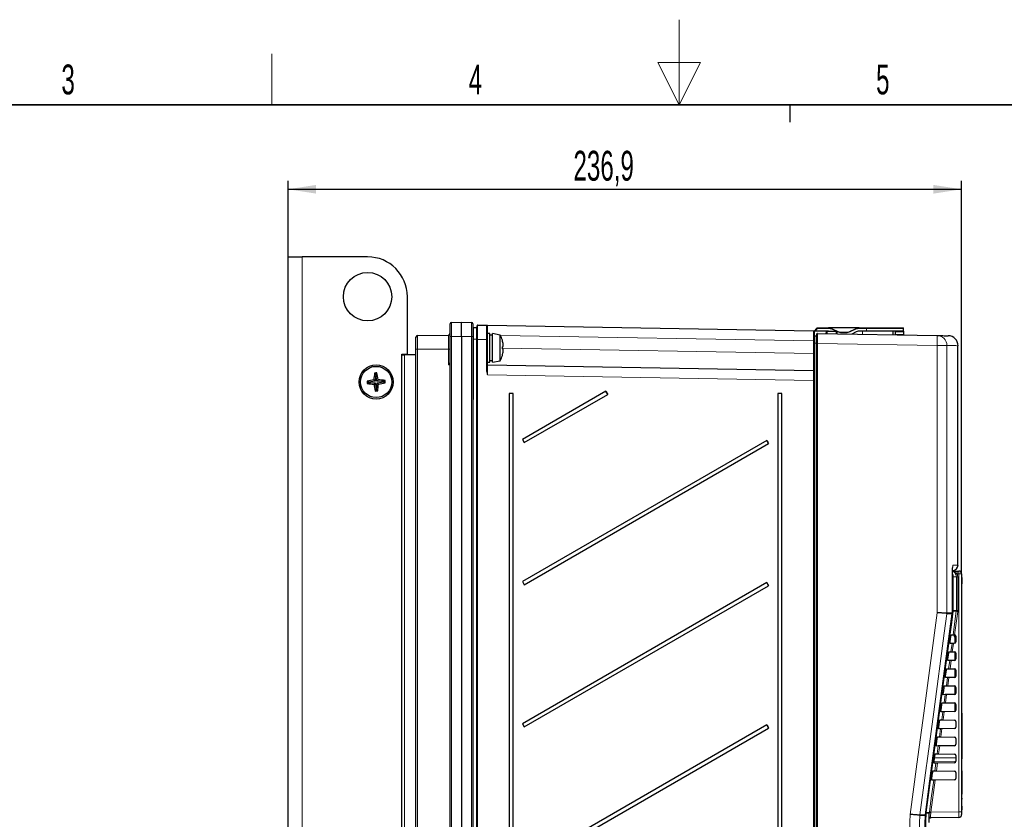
# Model space of a CAD drawing. Header units: millimetres. Extents: x 5 to 418, y 2 to 292.
# Tile 47 of 56: x 140 to 255, y 199 to 292. Entities that reach past the tile are written whole.
import ezdxf

# ---------------------------------------------------------------- set-up
doc = ezdxf.new("R2010")
doc.units = ezdxf.units.MM
doc.layers.add('SLD-0', color=7, linetype='Continuous')
doc.styles.add('SLDTEXTSTYLE0', font='TXT', dxfattribs={"width": 0.605})
doc.dimstyles.new('SLDDIMSTYLE0', dxfattribs={"dimtxt": 3.5, "dimasz": 3.302, "dimexe": 0, "dimexo": 0.0625, "dimgap": 0.875, "dimtad": 1, "dimlfac": 3, "dimrnd": 1e-09, "dimzin": 12, "dimdsep": 46, "dimtxsty": 'SLDTEXTSTYLE0', "dimsah": 1, "dimcen": 0.09, "dimadec": 0, "dimazin": 3, "dimtfac": 1, "dimtofl": 0, "dimtmove": 0, "dimatfit": 3, "dimfxl": 1, "dimfrac": 2, "dimtolj": 1, "dimtzin": 12, "dimarcsym": 0})

# ---------------------------------------------------------------- blocks, each defined once
blk = doc.blocks.new('_D')
at = {"layer": 'SLD-0', "color": 7}
for p, q in [((171.13, 264.7), (171.13, 273.62)), ((250.09, 227.53), (250.09, 273.62)), ((171.13, 272.62), (250.09, 272.62))]:
    blk.add_line(p, q, dxfattribs=at)
for points in [[(171.13, 272.62), (174.43, 272.11), (174.43, 273.13)], [(250.09, 272.62), (246.79, 273.13), (246.79, 272.11)]]:
    blk.add_solid(points, dxfattribs=at)
at = {"layer": 'SLD-0', "color": 7, "insert": (204.59, 277.13), "char_height": 3.5, "attachment_point": 1, "style": 'SLDTEXTSTYLE0'}
blk.add_mtext('236,9', dxfattribs=at)

msp = doc.modelspace()

# ---------------------------------------------------------------- linework, layer by layer
at = {"color": 7, "linetype": 'Continuous', "lineweight": 25}
for p, q in [((171.1264, 264.6963), (171.1264, 89.6963)), ((171.1264, 264.6963), (172.7931, 264.6963)), ((180.4597, 264.6963), (172.7931, 264.6963)), ((185.1264, 253.2797), (185.1264, 260.0297)), ((190.1264, 255.363), (190.1264, 256.8426)), ((190.2902, 257.0093), (191.4597, 257.0297)), ((191.4597, 255.363), (191.4597, 257.0297)), ((191.4597, 257.0297), (192.6293, 257.0093)), ((192.7931, 256.8426), (192.7931, 255.363)), ((193.2264, 256.363), (192.8597, 256.363)), ((193.2931, 255.0288), (193.2931, 256.6285)), ((193.3609, 256.6952), (194.3942, 256.6771)), ((194.4597, 256.6105), (194.4597, 255.0107)), ((194.5252, 256.6748), (232.7276, 256.008)), ((232.7931, 255.996), (233.1402, 256.3431)), ((233.1874, 256.3627), (234.4971, 256.3627)), ((238.0891, 256.3627), (234.4971, 256.3627)), ((234.9197, 256.269), (235.5901, 255.9564)), ((236.996, 255.9564), (237.6665, 256.269)), ((238.0891, 256.3627), (238.9597, 256.3627)), ((238.9597, 256.3627), (243.2264, 256.3627)), ((243.2931, 255.996), (243.2931, 256.296)), ((186.1264, 253.863), (186.1264, 255.2961)), ((186.2902, 255.4627), (189.9627, 255.5268)), ((190.1264, 98.7165), (190.1264, 255.363)), ((191.4597, 255.363), (191.4597, 98.6961)), ((192.7931, 255.363), (192.7931, 98.7165)), ((194.7931, 255.6963), (194.4597, 255.6963)), ((194.7931, 254.0297), (194.7931, 255.6963)), ((195.1097, 255.5297), (194.7931, 255.5297)), ((196.0164, 255.5365), (195.1097, 255.6963)), ((195.1097, 254.0297), (195.1097, 255.6963)), ((196.0164, 254.0297), (196.0164, 255.5365)), ((232.8874, 255.996), (232.7931, 255.996)), ((232.7931, 255.9413), (232.7931, 255.996)), ((232.7931, 255.9413), (232.7931, 255.3345)), ((232.7931, 254.5632), (232.7931, 255.3345)), ((233.0586, 255.3976), (232.8609, 255.4011)), ((234.4158, 255.996), (232.8874, 255.996)), ((233.1264, 254.5561), (233.1264, 255.6559)), ((233.1943, 255.7226), (247.2309, 255.4727)), ((234.1965, 255.9285), (234.1945, 255.7048)), ((234.2643, 255.9952), (234.3128, 255.9952)), ((234.3128, 255.9952), (235.3942, 255.9763)), ((235.4597, 255.9096), (235.4597, 255.6823)), ((236.0127, 255.8627), (236.5734, 255.8627)), ((237.7477, 255.9023), (237.209, 255.6511)), ((238.9597, 255.996), (238.1704, 255.996)), ((243.2931, 255.996), (238.9597, 255.996)), ((242.0597, 255.5647), (242.0597, 255.996)), ((242.2931, 255.996), (242.2947, 255.9023)), ((242.2947, 255.9023), (242.3002, 255.5897)), ((242.3002, 255.5897), (242.3007, 255.5605)), ((243.2931, 255.996), (243.2931, 255.9023)), ((243.2931, 255.9023), (243.2931, 255.5897)), ((243.2931, 255.5897), (243.2931, 255.5428)), ((193.2931, 99.5157), (193.2931, 255.0288)), ((194.4597, 255.0107), (194.4597, 251.4151)), ((194.7931, 252.363), (194.7931, 254.0297)), ((195.1097, 252.363), (195.1097, 254.0297)), ((196.0164, 252.5229), (196.0164, 254.0297)), ((196.2549, 254.9138), (196.2569, 254.9143)), ((196.2681, 254.1507), (196.3566, 254.1744)), ((232.7931, 250.9805), (232.7931, 254.5632)), ((233.1264, 123.1419), (233.1264, 254.5561)), ((249.6689, 228.5741), (249.6689, 254.2832)), ((184.4597, 253.2797), (185.1264, 253.2797)), ((184.4597, 253.1963), (184.4597, 253.2797)), ((184.4597, 118.863), (184.4597, 253.1963)), ((184.4597, 253.1963), (184.7931, 253.1963)), ((186.1264, 253.1963), (184.7931, 253.1963)), ((186.1264, 119.1963), (186.1264, 253.863)), ((196.2569, 253.145), (196.2549, 253.1456)), ((196.3566, 253.885), (196.2681, 253.9087)), ((194.4597, 252.363), (194.7931, 252.363)), ((194.5252, 252.0285), (232.7276, 251.3617)), ((194.7931, 252.5297), (195.1097, 252.5297)), ((195.1097, 252.363), (196.0164, 252.5229)), ((181.4123, 250.9355), (181.276, 251.0764)), ((181.4123, 250.9355), (181.3522, 250.1286)), ((181.4317, 250.9363), (181.4123, 250.9355)), ((181.4317, 250.9363), (181.5559, 251.088)), ((181.5587, 250.1372), (181.4317, 250.9363)), ((232.7931, 250.9805), (232.7931, 250.1952)), ((180.5531, 250.0016), (180.4014, 250.1258)), ((180.5539, 249.9823), (180.413, 249.8459)), ((181.3522, 250.1286), (180.5531, 250.0016)), ((180.5531, 250.0016), (180.5539, 249.9823)), ((180.5539, 249.9823), (181.3608, 249.9221)), ((181.3522, 250.1286), (181.19, 250.2779)), ((181.3608, 249.9221), (181.2115, 249.7599)), ((181.3608, 249.9221), (181.4878, 249.123)), ((181.5072, 249.1239), (181.5673, 249.9307)), ((181.5587, 250.1372), (181.708, 250.2994)), ((182.3656, 250.0771), (181.5587, 250.1372)), ((181.5673, 249.9307), (182.3664, 250.0577)), ((181.5673, 249.9307), (181.7295, 249.7815)), ((182.3656, 250.0771), (182.5065, 250.2134)), ((182.3664, 250.0577), (182.3656, 250.0771)), ((182.3664, 250.0577), (182.5181, 249.9335)), ((232.7931, 250.1952), (232.7931, 123.4339)), ((181.4878, 249.123), (181.3636, 248.9713)), ((181.4878, 249.123), (181.5072, 249.1239)), ((181.5072, 249.1239), (181.6435, 248.9829)), ((197.0682, 248.663), (197.0682, 103.0297)), ((197.509, 248.663), (197.0682, 248.663)), ((197.509, 103.0297), (197.509, 248.663)), ((208.3907, 248.9509), (198.6089, 243.3034)), ((198.8255, 242.9281), (208.6073, 248.5756)), ((208.6073, 248.5756), (208.3907, 248.9509)), ((228.5682, 248.663), (228.5682, 123.7963)), ((229.009, 248.663), (228.5682, 248.663)), ((229.009, 123.7963), (229.009, 248.663)), ((198.6089, 243.3034), (198.8255, 242.9281)), ((227.2517, 243.1749), (198.6089, 226.6379)), ((198.8255, 226.2626), (227.4683, 242.7996)), ((227.4683, 242.7996), (227.2517, 243.1749)), ((249.6636, 228.5741), (249.6659, 228.5741)), ((249.5663, 227.863), (249.7597, 227.863)), ((250.0931, 227.5297), (250.0931, 199.6402)), ((198.6089, 226.6379), (198.8255, 226.2626)), ((227.2517, 226.5082), (198.6089, 209.9712)), ((227.4683, 226.1329), (227.2517, 226.5082)), ((249.0069, 227.2295), (249.0083, 227.2295)), ((249.0083, 222.9529), (249.0083, 227.2295)), ((250.1264, 227.1284), (250.0931, 227.1284)), ((250.1264, 226.7617), (250.0931, 226.7617)), ((250.1264, 226.7284), (250.0931, 226.7284)), ((250.1264, 226.3617), (250.0931, 226.3617)), ((250.1264, 226.3601), (250.0931, 226.3601)), ((250.1264, 226.3555), (250.0931, 226.3555)), ((250.1264, 227.1284), (250.1264, 226.7617)), ((250.1264, 226.7284), (250.1264, 226.7617)), ((250.1264, 226.7284), (250.1264, 226.3617)), ((198.8255, 209.5959), (227.4683, 226.1329)), ((248.968, 219.3883), (248.7404, 219.3844)), ((248.7555, 219.563), (248.8449, 220.2297)), ((248.8773, 220.4059), (249.1038, 220.402)), ((249.1219, 219.391), (249.1336, 219.3912)), ((249.2627, 219.3935), (249.1336, 219.3912)), ((249.2181, 220.1907), (249.2931, 220.1907)), ((249.2264, 220.3998), (249.2264, 220.3632)), ((249.2264, 220.3632), (249.2931, 220.3632)), ((249.2264, 220.3632), (249.2264, 220.3269)), ((249.2264, 220.3269), (249.2931, 220.3269)), ((249.2264, 220.3269), (249.2264, 220.3013)), ((249.2264, 220.3013), (249.2931, 220.3013)), ((249.2264, 220.1934), (249.2931, 220.1934)), ((249.2264, 220.1934), (249.2264, 220.1934)), ((249.2627, 220.3992), (249.2686, 220.399)), ((249.2931, 220.3959), (249.2931, 219.3968)), ((249.4264, 220.2326), (249.4264, 219.5601)), ((248.4873, 217.563), (248.5767, 218.2297)), ((248.61, 218.4106), (248.8365, 218.4066)), ((249.0013, 218.4038), (248.9897, 218.404)), ((249.0013, 218.4038), (249.2627, 218.3992)), ((249.2931, 218.3959), (249.2931, 217.3968)), ((249.4264, 218.2326), (249.4264, 217.5601)), ((248.6995, 217.3836), (248.4719, 217.3797)), ((248.8534, 217.3863), (248.865, 217.3865)), ((249.2627, 217.3935), (248.865, 217.3865)), ((248.2191, 215.563), (248.3085, 216.2297)), ((248.3427, 216.4153), (248.5692, 216.4113)), ((248.734, 216.4084), (248.7224, 216.4086)), ((248.734, 216.4084), (249.2627, 216.3992)), ((249.2931, 216.3959), (249.2931, 215.3968)), ((249.4264, 216.2326), (249.4264, 215.5601)), ((248.431, 215.379), (248.2033, 215.375)), ((248.5848, 215.3816), (248.5965, 215.3819)), ((249.2627, 215.3935), (248.5965, 215.3819)), ((247.9509, 213.563), (248.0403, 214.2297)), ((248.0754, 214.4199), (248.302, 214.416)), ((248.4667, 214.4131), (248.4551, 214.4133)), ((248.4667, 214.4131), (249.2627, 214.3992)), ((249.2931, 214.3959), (249.2931, 213.3968)), ((249.4264, 214.2326), (249.4264, 213.5601)), ((247.8081, 212.4246), (248.0347, 212.4206)), ((248.1624, 213.3743), (247.9347, 213.3703)), ((248.1994, 212.4178), (248.1878, 212.418)), ((248.1994, 212.4178), (249.2627, 212.3992)), ((248.3163, 213.377), (248.328, 213.3772)), ((249.2627, 213.3935), (248.328, 213.3772)), ((249.2931, 212.3959), (249.2931, 211.863)), ((247.8939, 211.3696), (247.6662, 211.3656)), ((247.6828, 211.563), (247.7721, 212.2297)), ((248.0478, 211.3723), (248.0594, 211.3725)), ((249.2627, 211.3935), (248.0594, 211.3725)), ((249.2931, 211.863), (249.2931, 211.3968)), ((249.4264, 212.2326), (249.4264, 211.5601)), ((247.4146, 209.563), (247.504, 210.2297)), ((247.5407, 210.4293), (247.7674, 210.4253)), ((247.9322, 210.4224), (247.9205, 210.4226)), ((247.9322, 210.4224), (249.2627, 210.3992)), ((249.4264, 210.2326), (249.4264, 209.5601)), ((250.1264, 211.1963), (250.0931, 211.1963)), ((250.1264, 211.1963), (250.1264, 210.863)), ((250.1264, 210.863), (250.1264, 206.1963)), ((198.6089, 209.9712), (198.8255, 209.5959)), ((227.2517, 209.8415), (198.6089, 193.3046)), ((198.8255, 192.9293), (227.4683, 209.4662)), ((227.4683, 209.4662), (227.2517, 209.8415)), ((247.6253, 209.3649), (247.3976, 209.3609)), ((247.7792, 209.3676), (247.7909, 209.3678)), ((249.2627, 209.3935), (247.7909, 209.3678)), ((247.1464, 207.563), (247.2358, 208.2297)), ((247.2734, 208.4339), (247.5001, 208.43)), ((247.6649, 208.4271), (247.6533, 208.4273)), ((247.6649, 208.4271), (249.2627, 208.3992)), ((249.4264, 208.2326), (249.4264, 207.5601)), ((247.3568, 207.3602), (247.1291, 207.3562)), ((247.5107, 207.3629), (247.5223, 207.3631)), ((249.2627, 207.3935), (247.5223, 207.3631)), ((246.8782, 205.563), (246.9676, 206.2297)), ((249.4264, 205.9677), (246.9266, 205.9241)), ((247.0061, 206.4386), (247.2328, 206.4346)), ((247.3976, 206.4318), (247.386, 206.432)), ((247.3976, 206.4318), (249.2627, 206.3992)), ((249.4264, 206.2326), (249.4264, 205.5601)), ((250.1264, 205.863), (250.0931, 205.863)), ((250.1264, 206.1963), (250.1264, 205.863)), ((246.7388, 204.4433), (246.9655, 204.4393)), ((247.0883, 205.3555), (246.8605, 205.3515)), ((247.1303, 204.4364), (249.2627, 204.3992)), ((249.2627, 205.3935), (247.2538, 205.3584)), ((250.1264, 204.463), (250.0931, 204.463)), ((250.1264, 204.463), (250.1264, 204.3047)), ((250.1264, 204.3047), (250.1264, 201.7066)), ((246.8197, 203.3508), (246.5919, 203.3469)), ((246.61, 203.563), (246.6994, 204.2297)), ((249.2627, 203.3935), (246.9853, 203.3537)), ((249.4264, 204.2326), (249.4264, 203.5601)), ((250.1264, 201.2316), (250.0931, 201.2316)), ((250.1264, 201.1149), (250.0931, 201.1149)), ((250.1264, 201.2316), (250.1264, 201.7066)), ((250.1264, 201.2316), (250.1264, 201.1149)), ((250.1264, 200.3816), (250.1264, 201.1149)), ((250.1264, 200.3816), (250.0931, 200.3816)), ((250.1264, 200.3722), (250.0931, 200.3722)), ((250.1264, 199.863), (250.0931, 199.863)), ((250.1264, 200.3139), (250.1264, 200.1963)), ((250.1264, 200.1963), (250.1264, 199.863)), ((245.8485, 199.2774), (245.8429, 199.2061)), ((245.8485, 199.2774), (245.8498, 199.2773)), ((249.7656, 198.9737), (246.4768, 198.9163)), ((250.0931, 199.6402), (250.0931, 199.3069))]:
    msp.add_line(p, q, dxfattribs=at)
at = {"color": 7, "linetype": 'Continuous', "lineweight": 18}
for p, q in [((172.7931, 264.6963), (172.7931, 89.6963)), ((190.2902, 257.0093), (190.2902, 255.363)), ((192.6293, 255.363), (192.6293, 257.0093)), ((192.8597, 256.363), (192.8597, 255.0297)), ((193.2264, 255.0297), (193.2264, 256.363)), ((233.1874, 256.296), (232.8874, 255.996)), ((233.1402, 256.3431), (233.1874, 256.296)), ((233.1874, 256.296), (233.1874, 256.3627)), ((234.4971, 256.296), (233.1874, 256.296)), ((234.4971, 256.296), (234.4971, 256.3627)), ((234.8915, 256.2086), (234.9197, 256.269)), ((237.6946, 256.2086), (237.6665, 256.269)), ((238.0891, 256.296), (238.0891, 256.3627)), ((238.9597, 256.296), (238.0891, 256.296)), ((238.9597, 256.296), (238.9597, 256.3627)), ((238.9597, 255.996), (238.9597, 256.296)), ((243.2931, 256.296), (238.9597, 256.296)), ((186.2902, 255.4627), (186.2902, 253.863)), ((189.9627, 253.863), (189.9627, 255.5268)), ((190.2902, 255.363), (190.1264, 255.363)), ((190.2902, 255.363), (190.2902, 98.7165)), ((191.4597, 255.363), (190.2902, 255.363)), ((192.6293, 255.363), (191.4597, 255.363)), ((192.6293, 98.7165), (192.6293, 255.363)), ((192.7931, 255.363), (192.6293, 255.363)), ((232.7276, 254.8415), (196.0435, 255.4818)), ((232.8609, 255.4011), (232.8609, 254.5632)), ((233.0586, 254.5632), (233.0586, 255.3976)), ((234.245, 255.9285), (234.1965, 255.9285)), ((234.2469, 255.7038), (234.245, 255.9285)), ((234.3133, 255.9756), (234.3157, 255.7026)), ((235.3947, 255.9568), (234.3133, 255.9756)), ((235.3895, 255.9764), (234.8915, 256.2086)), ((235.3947, 255.6834), (235.3947, 255.9568)), ((235.5619, 255.8959), (235.4462, 255.9499)), ((235.5619, 255.8959), (235.5901, 255.9564)), ((236.0127, 255.796), (236.0127, 255.8627)), ((236.5734, 255.796), (236.0127, 255.796)), ((236.5734, 255.796), (236.5734, 255.8627)), ((237.0242, 255.8959), (236.996, 255.9564)), ((237.6946, 256.2086), (237.0242, 255.8959)), ((238.4597, 255.6288), (238.4597, 255.996)), ((242.2947, 255.9023), (243.2931, 255.9023)), ((242.3002, 255.5897), (243.2931, 255.5897)), ((192.8597, 255.0297), (192.7931, 255.0297)), ((192.8597, 255.0297), (192.8597, 248.0021)), ((193.2264, 255.0297), (192.8597, 255.0297)), ((193.2264, 99.2604), (193.2264, 255.0297)), ((193.2931, 255.0297), (193.2264, 255.0297)), ((193.2931, 255.0288), (193.3609, 255.0288)), ((193.3609, 255.0288), (193.3609, 99.5157)), ((194.3943, 255.0107), (193.3609, 255.0288)), ((194.3943, 251.4151), (194.3943, 255.0107)), ((194.4597, 255.0107), (194.3943, 255.0107)), ((196.2701, 253.9978), (232.7276, 253.3614)), ((232.7276, 253.3614), (232.7276, 254.8415)), ((232.7276, 254.8415), (232.7931, 254.8415)), ((232.8609, 254.5632), (232.8609, 124.0567)), ((233.0586, 254.5632), (232.8609, 254.5632)), ((233.0586, 254.5632), (233.1264, 254.5632)), ((233.0586, 124.0566), (233.0586, 254.5632)), ((233.1264, 254.5561), (233.1943, 254.5561)), ((233.1943, 254.5561), (233.1943, 123.1418)), ((247.2308, 254.3062), (233.1943, 254.5561)), ((247.2308, 222.986), (247.2308, 254.3062)), ((248.3722, 254.3062), (247.2308, 254.3062)), ((248.3722, 254.3062), (248.3722, 222.9528)), ((184.7931, 253.1963), (184.7931, 118.863)), ((186.1264, 253.863), (186.2902, 253.863)), ((186.2902, 253.863), (186.2902, 119.1963)), ((189.9627, 253.863), (186.2902, 253.863)), ((189.9627, 253.863), (190.1264, 253.863)), ((189.9627, 252.0382), (189.9627, 253.863)), ((232.7276, 253.3614), (232.7931, 253.3614)), ((190.1235, 252.0297), (189.9627, 252.0382)), ((190.0471, 252.1993), (190.0522, 252.2088)), ((190.1235, 122.0296), (190.1235, 252.0297)), ((194.3943, 251.4151), (194.4597, 251.4151)), ((232.7276, 250.1952), (194.5252, 250.862)), ((232.7276, 123.4339), (232.7276, 250.1952)), ((232.7276, 250.1952), (232.7931, 250.1952)), ((192.7931, 248.0573), (192.8597, 248.0021)), ((192.8597, 248.0021), (192.7931, 248.0083)), ((192.8597, 248.0021), (192.7931, 247.9354)), ((249.7656, 227.5297), (249.5721, 227.5297)), ((249.7656, 199.6402), (249.7656, 227.5297)), ((249.7656, 227.5297), (250.0931, 227.5297)), ((249.0069, 222.9529), (249.0069, 227.2295)), ((249.1175, 227.1963), (249.0083, 227.1963)), ((249.1175, 227.1963), (249.1175, 223.2407)), ((249.4781, 227.1963), (249.1175, 227.1963)), ((249.4781, 223.2407), (249.4781, 227.1963)), ((249.6418, 227.1963), (249.4781, 227.1963)), ((249.6418, 227.1963), (249.6418, 223.2407)), ((249.0011, 222.8646), (249.0024, 222.8646)), ((249.0069, 222.9529), (249.0083, 222.9529)), ((249.1175, 223.2407), (249.0083, 223.2407)), ((249.1038, 220.402), (249.4722, 223.1523)), ((249.4722, 223.1523), (249.1116, 223.1523)), ((249.1175, 223.2407), (249.4781, 223.2407)), ((249.6344, 223.1302), (249.2686, 220.399)), ((249.4722, 223.1523), (249.4781, 223.2407)), ((249.6418, 223.2407), (249.4781, 223.2407)), ((249.6418, 223.2407), (249.6344, 223.1302)), ((248.8365, 218.4066), (248.968, 219.3883)), ((249.1336, 219.3912), (249.0013, 218.4038)), ((248.5692, 216.4113), (248.6995, 217.3836)), ((248.865, 217.3865), (248.734, 216.4084)), ((248.302, 214.416), (248.431, 215.379)), ((248.5965, 215.3819), (248.4667, 214.4131)), ((248.0347, 212.4206), (248.1624, 213.3743)), ((248.328, 213.3772), (248.1994, 212.4178)), ((247.7674, 210.4253), (247.8939, 211.3696)), ((248.0594, 211.3725), (247.9322, 210.4224)), ((249.2931, 211.863), (249.4264, 211.863)), ((250.1264, 210.863), (250.0931, 210.863)), ((247.5001, 208.43), (247.6253, 209.3649)), ((247.7909, 209.3678), (247.6649, 208.4271)), ((247.2328, 206.4346), (247.3568, 207.3602)), ((247.5223, 207.3631), (247.3976, 206.4318)), ((246.8736, 205.5265), (249.4264, 205.5619)), ((250.1264, 206.1963), (250.0931, 206.1963)), ((246.9655, 204.4393), (247.0883, 205.3555)), ((247.2538, 205.3584), (247.1303, 204.4364)), ((250.1264, 204.3047), (250.0931, 204.3047)), ((246.9853, 203.3537), (246.4801, 199.5829)), ((250.1264, 201.7066), (250.0931, 201.7066)), ((250.1264, 200.1963), (250.0931, 200.1963)), ((245.1996, 199.2061), (245.2006, 199.2419)), ((245.2054, 199.2774), (245.2016, 199.2418)), ((245.9349, 199.4944), (245.9406, 199.5646)), ((246.3071, 199.4944), (245.9349, 199.4944)), ((245.9406, 199.5646), (246.3126, 199.5646)), ((246.3071, 199.4944), (246.3126, 199.5646)), ((246.3126, 199.5646), (246.3179, 199.605)), ((246.4746, 199.5506), (246.4704, 199.5084)), ((246.4801, 199.5829), (246.4746, 199.5506)), ((246.4801, 199.5829), (249.7656, 199.6402)), ((250.0931, 199.6402), (249.7656, 199.6402))]:
    msp.add_line(p, q, dxfattribs=at)
at = {"color": 7, "linetype": 'Continuous', "lineweight": 25, "flags": 128}
for points in [[(234.508, 255.9917), (234.4703, 255.9945), (234.4158, 255.996)], [(245.8498, 199.2773), (246.5427, 204.4614), (249.0024, 222.8646)]]:
    msp.add_lwpolyline(points, dxfattribs=at)
at = {"color": 7, "linetype": 'Continuous', "lineweight": 18, "flags": 128}
for points in [[(232.7931, 254.5632), (232.7944, 254.5632), (232.7983, 254.5632), (232.8046, 254.5632), (232.813, 254.5632), (232.8233, 254.5632), (232.8351, 254.5632), (232.8478, 254.5632), (232.8609, 254.5632)], [(249.0884, 228.5641), (249.0759, 228.4354), (249.0468, 228.3318)], [(244.0611, 199.334), (244.8496, 205.218), (245.6533, 211.2145), (247.2308, 222.986)], [(248.3664, 222.8647), (248.0624, 220.5959), (246.8227, 211.3453), (246.0117, 205.2936), (245.9809, 205.0639), (245.2054, 199.2774)], [(245.8485, 199.2774), (246.0252, 200.599), (246.7317, 205.8853), (247.8664, 214.375), (248.6422, 220.1796), (249.0011, 222.8646)], [(249.1116, 223.1523), (248.934, 221.8309), (248.2234, 216.5453), (245.9406, 199.5646)], [(246.3179, 199.605), (246.3622, 199.9354), (246.5392, 201.2569), (246.8197, 203.3508)], [(245.8862, 199.4961), (245.9169, 199.4951), (245.9349, 199.4944)], [(245.8954, 199.5722), (245.9229, 199.5679), (245.9406, 199.5646)]]:
    msp.add_lwpolyline(points, dxfattribs=at)
at = {"color": 7, "linetype": 'Continuous', "lineweight": 25}
for centre, radius in [((180.4597, 260.0297), 2.8333), ((181.4597, 250.0297), 2), ((181.4597, 250.0297), 1.8333)]:
    msp.add_circle(centre, radius, dxfattribs=at)
for centre, radius, start, end in [((180.4597, 260.0297), 4.6667, 0, 90), ((190.2931, 256.8426), 0.1667, 91, 180), ((192.6264, 256.8426), 0.1667, 0, 89), ((192.8597, 256.2963), 0.0667, 90, 180), ((193.2264, 256.4297), 0.0667, 270, 0), ((193.3597, 256.6285), 0.0667, 89, 180), ((194.3931, 256.6105), 0.0667, 0, 89), ((233.1874, 256.296), 0.0667, 90, 135), ((234.4971, 255.3627), 1, 65, 90), ((238.0891, 255.3627), 1, 90, 115), ((243.2264, 256.296), 0.0667, 0, 90), ((186.2931, 255.2961), 0.1667, 91, 180), ((189.9597, 255.6935), 0.1667, 271, 0), ((193.0431, 254.0297), 3.3333, 15.390219, 26.874607), ((232.7264, 255.9413), 0.0667, 0, 89), ((232.8597, 255.3345), 0.0667, 88.98, 180), ((233.0597, 255.4643), 0.0667, 268.98, 0), ((233.1931, 255.6559), 0.0667, 88.98, 180), ((234.2631, 255.9285), 0.0667, 89.001065, 180.001116), ((235.3931, 255.9096), 0.0667, 0, 89.000038), ((236.0127, 256.8627), 1, 245, 270), ((236.5734, 256.8627), 1, 270, 295), ((238.1704, 254.996), 1, 90, 115), ((248.5026, 254.2832), 1.1667, 0.03266, 88.979969), ((193.0164, 254.0313), 3.3566, 6.595172, 15.24344), ((192.8195, 254.0297), 3.4507, 357.990797, 2.009203), ((193.7094, 254.1685), 2.653, 2.368184, 5.369384), ((194.8559, 254.278), 1.5043, 356.050821, 0.006952), ((193.0431, 254.0297), 3.3333, 333.125393, 344.609781), ((193.0164, 254.0281), 3.3566, 344.75656, 353.404828), ((193.7094, 253.8908), 2.653, 354.630616, 357.631816), ((194.8559, 253.7814), 1.5043, 359.993048, 3.949179), ((194.5264, 252.0952), 0.0667, 180, 269), ((199.6673, 248.6915), 18.5453, 172.611479, 175.092932), ((182.2262, 231.6169), 19.4826, 91.97181, 92.795682), ((163.4264, 247.1829), 18.5453, 9.67456, 12.156013), ((232.7264, 251.295), 0.0667, 0, 89), ((184.3065, 231.9963), 18.5453, 99.67456, 102.156013), ((199.8725, 250.7962), 19.4826, 181.97181, 182.795682), ((182.7979, 268.2373), 18.5453, 262.611479, 265.092932), ((199.4931, 252.8765), 18.5453, 189.67456, 192.156013), ((163.2522, 251.3678), 18.5453, 352.611479, 355.092932), ((180.1216, 231.8221), 18.5453, 82.611479, 85.092932), ((178.6129, 268.0631), 18.5453, 279.67456, 282.156013), ((163.047, 249.2632), 19.4826, 1.97181, 2.795682), ((180.6933, 268.4424), 19.4826, 271.97181, 272.795682), ((224.487, 257.991), 18.4612, 209.319609, 210.664467), ((243.3481, 252.215), 18.4612, 209.319609, 210.664467), ((249.0026, 228.5742), 0.6667, 271.000003, 0.039435), ((248.45, 227.1964), 0.6675, 359.996904, 31.182656), ((249.7597, 227.5297), 0.3333, 0, 90), ((243.3481, 235.5483), 18.4612, 209.319609, 210.664467), ((248.3416, 222.9529), 0.6667, 352.387213, 360), ((249.2597, 219.5601), 0.1667, 271, 0), ((249.2597, 220.2326), 0.1667, 0, 86.968828), ((249.2597, 218.2326), 0.1667, 0, 89), ((249.2597, 217.5601), 0.1667, 271, 0), ((249.2597, 216.2326), 0.1667, 0, 89), ((249.2597, 215.5601), 0.1667, 271, 0), ((249.2597, 214.2326), 0.1667, 0, 89), ((249.2597, 213.5601), 0.1667, 271, 0), ((249.2597, 212.2326), 0.1667, 0, 89), ((249.2597, 211.5601), 0.1667, 271, 0), ((249.2597, 210.2326), 0.1667, 0, 89), ((243.3481, 218.8816), 18.4612, 209.319609, 210.664467), ((249.2597, 209.5601), 0.1667, 271, 0), ((249.2597, 208.2326), 0.1667, 0, 89), ((249.2597, 207.5601), 0.1667, 271, 0), ((249.2597, 206.2326), 0.1667, 0, 89), ((249.2597, 205.5601), 0.1667, 271, 0), ((249.2597, 204.2326), 0.1667, 0, 89), ((249.2597, 203.5601), 0.1667, 271, 0), ((249.7597, 199.3069), 0.3333, 271, 0)]:
    msp.add_arc(centre, radius, start, end, dxfattribs=at)
at = {"color": 7, "linetype": 'Continuous', "lineweight": 18}
for centre, radius, start, end in [((454.1374, 256.1399), 259.6127, 179.881941, 180.097892), ((234.4971, 255.3627), 0.9333, 65, 90), ((238.0891, 255.3627), 0.9333, 90, 115), ((234.3116, 255.9285), 0.0667, 89.001065, 180.001116), ((234.3041, 255.9158), 0.0605, 81.314204, 167.896904), ((234.1478, 255.9813), 0.1656, 358.032871, 4.79461), ((235.2292, 255.9624), 0.1656, 358.032871, 4.79461), ((235.4019, 255.8982), 0.059, 11.138412, 96.985726), ((236.0127, 256.8627), 1.0667, 245, 270), ((236.5734, 256.8627), 1.0667, 270, 295), ((230.7855, 254.8905), 16.4557, 357.965268, 2.027594), ((247.2079, 254.3086), 1.1643, 359.881817, 88.870635), ((190.3727, 252.4277), 0.3977, 215.048982, 231.942759), ((190.3608, 252.405), 0.3657, 212.459533, 230.145461), ((181.1771, 252.4994), 8.9588, 356.994994, 357.373695), ((479.5046, 251.4378), 284.9799, 179.881228, 180.115751), ((244.7929, 227.613), 4.78, 359.001369, 2.998326), ((244.9863, 227.613), 4.78, 359.001369, 2.998326), ((248.339, 222.9529), 0.668, 352.408892, 0.000083), ((248.6705, 220.6708), 2.5205, 79.921822, 82.299464), ((248.4497, 223.2407), 0.6677, 352.391247, 0.000043), ((252.111, 241.9094), 18.9417, 261.992152, 262.487305), ((246.2248, 199.0593), 0.1499, 297.766201, 327.942017), ((246.423, 199.1016), 0.4096, 83.360958, 106.441355), ((246.3107, 198.6015), 0.9631, 80.199666, 89.887917), ((248.9594, 218.3817), 18.9616, 261.99229, 262.486916)]:
    msp.add_arc(centre, radius, start, end, dxfattribs=at)
for centre, major_axis, ratio, start_param, end_param in [((193.3597, 255.0283), (0.0012, 1.6669), 0.00071624, 4.71268962, 6.28317331), ((194.3931, 255.0102), (0.0012, 1.6669), 0.00071624, 4.71268962, 6.28317331), ((232.7264, 254.8412), (0.0012, 1.1668), 0.00099686, 4.71267716, 6.2831689), ((233.1931, 254.5558), (0.0012, 1.1668), 0.00101322, 4.71268775, 6.2831683), ((232.7264, 253.362), (-0.0012, 2.0003), 0.00058147, 3.14158217, 4.71207391), ((189.9597, 252.0382), (0.1667, 0.3163), 0.00719775, 4.71618103, 5.25051759), ((189.9597, 252.0382), (0.3246, 0.1499), 0.00341104, 4.71977561, 5.25411217), ((194.5264, 254.0288), (0.0012, 2.0003), 0.00058149, 2.55491699, 3.14158284), ((232.7264, 250.1949), (0.0012, 1.1668), 0.00102321, 4.71268478, 6.28316847), ((249.7597, 199.6403), (-0.0058, 0.6667), 0.00872421, 3.1416688, 4.71216054)]:
    msp.add_ellipse(centre, major_axis=major_axis, ratio=ratio, start_param=start_param, end_param=end_param, dxfattribs=at)
at = {"color": 7, "linetype": 'Continuous', "lineweight": 25}
for points, knots in [([(194.3942, 256.6771), (194.4038, 256.677), (194.4202, 256.6767), (194.4806, 256.6756), (194.5131, 256.675), (194.5248, 256.6748), (194.5252, 256.6748)], [0, 0, 0, 0, 0.47272859, 0.81220432, 0.99328438, 1, 1, 1, 1]), ([(247.2309, 255.4727), (247.3955, 255.4697), (247.7248, 255.4639), (248.0484, 255.4581), (248.2696, 255.4542), (248.4111, 255.4517), (248.4943, 255.4502), (248.5295, 255.4496), (248.5215, 255.4497), (248.5207, 255.4497)], [0, 0, 0, 0, 0.20359314, 0.40725202, 0.55131678, 0.69540462, 0.83956168, 0.9837418, 1, 1, 1, 1]), ([(249.0085, 227.2293), (249.0089, 227.3409), (249.0099, 227.5733), (249.0188, 227.8981), (249.0323, 228.161), (249.0444, 228.3131), (249.0546, 228.38), (249.0532, 228.3736), (249.0529, 228.3723)], [0, 0, 0, 0, 0.20656326, 0.43033752, 0.65191058, 0.83621837, 0.96730847, 1, 1, 1, 1]), ([(249.019, 227.863), (249.038, 227.863), (249.1188, 227.863), (249.3018, 227.863), (249.4816, 227.863), (249.5663, 227.863)], [0, 0, 0, 0, 0.139495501, 0.594851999, 1, 1, 1, 1]), ([(248.3657, 222.9091), (248.3414, 222.9108), (248.303, 222.9136), (248.1818, 222.9219), (248.0596, 222.9303), (247.9113, 222.9403), (247.7447, 222.9515), (247.5612, 222.9639), (247.3916, 222.9752), (247.2799, 222.9827), (247.2344, 222.9857), (247.2308, 222.986)], [0, 0, 0, 0, 0.20236195, 0.31961439, 0.44025935, 0.55765919, 0.67844929, 0.79610313, 0.91715725, 0.99344315, 1, 1, 1, 1]), ([(248.3657, 222.9091), (248.368, 222.9229), (248.3704, 222.9374), (248.3721, 222.952), (248.3722, 222.9528)], [0, 0, 0, 0, 0.94558801, 1, 1, 1, 1]), ([(248.3664, 222.8647), (248.3665, 222.8655), (248.3667, 222.8802), (248.3662, 222.8951), (248.3657, 222.9091)], [0, 0, 0, 0, 0.05376868, 1, 1, 1, 1]), ([(248.7404, 219.3844), (248.7401, 219.3847), (248.7389, 219.3857), (248.7385, 219.4002), (248.7408, 219.4357), (248.7458, 219.4854), (248.7512, 219.5305), (248.7546, 219.5566), (248.7555, 219.563)], [0, 0, 0, 0, 0.08198317, 0.29414664, 0.50565107, 0.71755185, 0.93103295, 1, 1, 1, 1]), ([(248.8449, 220.2297), (248.8459, 220.2375), (248.8497, 220.2652), (248.8567, 220.3116), (248.865, 220.3604), (248.8721, 220.394), (248.8758, 220.4053), (248.8771, 220.4058), (248.8773, 220.4059)], [0, 0, 0, 0, 0.085053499, 0.301990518, 0.519611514, 0.736769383, 0.952233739, 1, 1, 1, 1]), ([(249.1336, 219.3912), (249.1145, 219.3909), (249.0763, 219.3902), (249.026, 219.3893), (248.9886, 219.3887), (248.971, 219.3884), (248.9688, 219.3883), (248.968, 219.3883)], [0, 0, 0, 0, 0.2249122, 0.44986513, 0.67362044, 0.89493763, 1, 1, 1, 1]), ([(249.1038, 220.402), (249.1063, 220.4019), (249.1112, 220.4018), (249.1414, 220.4013), (249.1849, 220.4006), (249.2282, 220.3998), (249.2548, 220.3993), (249.2627, 220.3992)], [0, 0, 0, 0, 0.22525402, 0.45048074, 0.67646869, 0.90392415, 1, 1, 1, 1]), ([(249.2264, 220.2895), (249.2264, 220.2864), (249.2264, 220.2683), (249.2264, 220.2388), (249.2264, 220.2062), (249.2264, 220.1977), (249.2264, 220.1934)], [0, 0, 0, 0, 0.07432493, 0.43444474, 0.71736691, 1, 1, 1, 1]), ([(248.5767, 218.2297), (248.5778, 218.238), (248.5817, 218.2668), (248.589, 218.3147), (248.5975, 218.3645), (248.6047, 218.3988), (248.6085, 218.41), (248.6098, 218.4105), (248.61, 218.4106)], [0, 0, 0, 0, 0.088536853, 0.305494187, 0.52312074, 0.740262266, 0.955695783, 1, 1, 1, 1]), ([(248.8365, 218.4066), (248.839, 218.4066), (248.8439, 218.4065), (248.8742, 218.406), (248.9176, 218.4052), (248.9628, 218.4044), (248.9914, 218.4039), (249.0013, 218.4038)], [0, 0, 0, 0, 0.22000786, 0.43998906, 0.66071382, 0.88287193, 1, 1, 1, 1]), ([(248.4719, 217.3797), (248.4715, 217.38), (248.4703, 217.3811), (248.4699, 217.3964), (248.4723, 217.4331), (248.4774, 217.4842), (248.483, 217.5303), (248.4865, 217.5568), (248.4873, 217.563)], [0, 0, 0, 0, 0.08535942, 0.297505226, 0.509005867, 0.720923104, 0.934434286, 1, 1, 1, 1]), ([(248.865, 217.3865), (248.846, 217.3862), (248.8078, 217.3855), (248.7574, 217.3847), (248.7201, 217.384), (248.7025, 217.3837), (248.7002, 217.3837), (248.6995, 217.3836)], [0, 0, 0, 0, 0.22491816, 0.44987705, 0.67363829, 0.89496134, 1, 1, 1, 1]), ([(248.3085, 216.2297), (248.3097, 216.2386), (248.3138, 216.2684), (248.3212, 216.3178), (248.33, 216.3687), (248.3374, 216.4035), (248.3412, 216.4147), (248.3425, 216.4152), (248.3427, 216.4153)], [0, 0, 0, 0, 0.09184091, 0.30881742, 0.52644914, 0.74357514, 0.95897955, 1, 1, 1, 1]), ([(248.5692, 216.4113), (248.5717, 216.4113), (248.5766, 216.4112), (248.6069, 216.4106), (248.6503, 216.4099), (248.6955, 216.4091), (248.7241, 216.4086), (248.734, 216.4084)], [0, 0, 0, 0, 0.22001376, 0.44000086, 0.6607316, 0.88289575, 1, 1, 1, 1]), ([(248.2033, 215.375), (248.2029, 215.3753), (248.2016, 215.3766), (248.2013, 215.3926), (248.2038, 215.4304), (248.2091, 215.4831), (248.2147, 215.53), (248.2183, 215.5569), (248.2191, 215.563)], [0, 0, 0, 0, 0.0885636, 0.30069314, 0.51219071, 0.72412396, 0.93766393, 1, 1, 1, 1]), ([(248.5965, 215.3819), (248.5774, 215.3815), (248.5393, 215.3809), (248.4889, 215.38), (248.4515, 215.3793), (248.434, 215.379), (248.4317, 215.379), (248.431, 215.379)], [0, 0, 0, 0, 0.22492413, 0.449889, 0.67365617, 0.89498508, 1, 1, 1, 1]), ([(247.9347, 213.3703), (247.9343, 213.3707), (247.933, 213.372), (247.9327, 213.3888), (247.9353, 213.4278), (247.9408, 213.4819), (247.9465, 213.5298), (247.9501, 213.5571), (247.9509, 213.563)], [0, 0, 0, 0, 0.09160861, 0.30372316, 0.51521826, 0.7271671, 0.94073463, 1, 1, 1, 1]), ([(248.0403, 214.2297), (248.0416, 214.2391), (248.0458, 214.27), (248.0535, 214.3208), (248.0625, 214.3728), (248.07, 214.4083), (248.0738, 214.4194), (248.0752, 214.4199), (248.0754, 214.4199)], [0, 0, 0, 0, 0.09497923, 0.311973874, 0.529610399, 0.746721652, 0.962098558, 1, 1, 1, 1]), ([(248.302, 214.416), (248.3044, 214.4159), (248.3093, 214.4158), (248.3396, 214.4153), (248.383, 214.4146), (248.4282, 214.4138), (248.4568, 214.4133), (248.4667, 214.4131)], [0, 0, 0, 0, 0.22001967, 0.44001267, 0.6607494, 0.88291961, 1, 1, 1, 1]), ([(247.7721, 212.2297), (247.7735, 212.2396), (247.7779, 212.2716), (247.7858, 212.3239), (247.795, 212.377), (247.8027, 212.413), (247.8065, 212.4241), (247.8079, 212.4245), (247.8081, 212.4246)], [0, 0, 0, 0, 0.09796404, 0.31497585, 0.53261687, 0.74971409, 0.96506497, 1, 1, 1, 1]), ([(248.0347, 212.4206), (248.0371, 212.4206), (248.042, 212.4205), (248.0723, 212.42), (248.1158, 212.4192), (248.161, 212.4184), (248.1896, 212.4179), (248.1994, 212.4178)], [0, 0, 0, 0, 0.22002559, 0.44002451, 0.66076724, 0.88294351, 1, 1, 1, 1]), ([(248.328, 213.3772), (248.3089, 213.3768), (248.2707, 213.3762), (248.2204, 213.3753), (248.183, 213.3746), (248.1654, 213.3743), (248.1631, 213.3743), (248.1624, 213.3743)], [0, 0, 0, 0, 0.22493012, 0.44990096, 0.67367408, 0.89500887, 1, 1, 1, 1]), ([(247.6662, 211.3656), (247.6658, 211.366), (247.6644, 211.3674), (247.6641, 211.385), (247.6668, 211.4252), (247.6724, 211.4808), (247.6783, 211.5296), (247.682, 211.5572), (247.6828, 211.563)], [0, 0, 0, 0, 0.09450609, 0.30660679, 0.51809996, 0.73006395, 0.94365789, 1, 1, 1, 1]), ([(248.0594, 211.3725), (248.0403, 211.3721), (248.0022, 211.3715), (247.9518, 211.3706), (247.9145, 211.3699), (247.8969, 211.3696), (247.8946, 211.3696), (247.8939, 211.3696)], [0, 0, 0, 0, 0.22493611, 0.44991295, 0.67369202, 0.89503269, 1, 1, 1, 1]), ([(247.504, 210.2297), (247.5054, 210.2402), (247.5099, 210.2732), (247.5181, 210.3269), (247.5275, 210.3811), (247.5353, 210.4177), (247.5392, 210.4288), (247.5406, 210.4292), (247.5407, 210.4293)], [0, 0, 0, 0, 0.1008064, 0.31783448, 0.5354797, 0.75256356, 0.96788978, 1, 1, 1, 1]), ([(247.7674, 210.4253), (247.7698, 210.4253), (247.7748, 210.4252), (247.805, 210.4246), (247.8485, 210.4239), (247.8937, 210.4231), (247.9223, 210.4226), (247.9322, 210.4224)], [0, 0, 0, 0, 0.22003152, 0.44003636, 0.6607851, 0.88296744, 1, 1, 1, 1]), ([(247.3976, 209.3609), (247.3972, 209.3614), (247.3957, 209.3629), (247.3955, 209.3812), (247.3983, 209.4226), (247.4041, 209.4796), (247.4101, 209.5294), (247.4138, 209.5574), (247.4146, 209.563)], [0, 0, 0, 0, 0.097266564, 0.309354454, 0.520846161, 0.732824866, 0.946444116, 1, 1, 1, 1]), ([(247.7909, 209.3678), (247.7718, 209.3675), (247.7337, 209.3668), (247.6833, 209.3659), (247.6459, 209.3653), (247.6283, 209.365), (247.6261, 209.3649), (247.6253, 209.3649)], [0, 0, 0, 0, 0.22494211, 0.44992495, 0.67370999, 0.89505656, 1, 1, 1, 1]), ([(247.2358, 208.2297), (247.2373, 208.2407), (247.2419, 208.2748), (247.2503, 208.33), (247.26, 208.3852), (247.268, 208.4225), (247.2719, 208.4335), (247.2733, 208.4339), (247.2734, 208.4339)], [0, 0, 0, 0, 0.1035163, 0.32055982, 0.53820898, 0.75528013, 0.97058296, 1, 1, 1, 1]), ([(247.5001, 208.43), (247.5026, 208.4299), (247.5075, 208.4298), (247.5378, 208.4293), (247.5812, 208.4285), (247.6264, 208.4278), (247.655, 208.4273), (247.6649, 208.4271)], [0, 0, 0, 0, 0.22003746, 0.44004824, 0.660803, 0.88299142, 1, 1, 1, 1]), ([(247.1291, 207.3562), (247.1286, 207.3567), (247.1271, 207.3583), (247.1269, 207.3774), (247.1298, 207.4199), (247.1358, 207.4785), (247.1419, 207.5292), (247.1457, 207.5576), (247.1464, 207.563)], [0, 0, 0, 0, 0.09989957, 0.31197559, 0.52346624, 0.73545924, 0.94910276, 1, 1, 1, 1]), ([(247.5223, 207.3631), (247.5033, 207.3628), (247.4651, 207.3621), (247.4148, 207.3612), (247.3774, 207.3606), (247.3598, 207.3603), (247.3575, 207.3602), (247.3568, 207.3602)], [0, 0, 0, 0, 0.22494812, 0.44993698, 0.673728, 0.89508046, 1, 1, 1, 1]), ([(246.8605, 205.3515), (246.86, 205.3521), (246.8585, 205.3537), (246.8583, 205.3735), (246.8613, 205.4173), (246.8674, 205.4774), (246.8737, 205.529), (246.8775, 205.5577), (246.8782, 205.563)], [0, 0, 0, 0, 0.10241378, 0.31447879, 0.52596875, 0.7379756, 0.95164242, 1, 1, 1, 1]), ([(246.9676, 206.2297), (246.9692, 206.2412), (246.974, 206.2764), (246.9826, 206.333), (246.9924, 206.3894), (247.0006, 206.4272), (247.0046, 206.4382), (247.006, 206.4385), (247.0061, 206.4386)], [0, 0, 0, 0, 0.10610282, 0.32316102, 0.5408139, 0.75787292, 0.97315354, 1, 1, 1, 1]), ([(247.2328, 206.4346), (247.2353, 206.4346), (247.2402, 206.4345), (247.2705, 206.434), (247.3139, 206.4332), (247.3591, 206.4324), (247.3877, 206.4319), (247.3976, 206.4318)], [0, 0, 0, 0, 0.22004341, 0.44006013, 0.66082092, 0.88301544, 1, 1, 1, 1]), ([(246.6994, 204.2297), (246.7011, 204.2418), (246.706, 204.278), (246.7149, 204.3361), (246.7249, 204.3935), (246.7332, 204.432), (246.7373, 204.4429), (246.7387, 204.4432), (246.7388, 204.4433)], [0, 0, 0, 0, 0.10857425, 0.32564641, 0.54330279, 0.76035024, 0.97560975, 1, 1, 1, 1]), ([(246.9655, 204.4393), (246.968, 204.4392), (246.9729, 204.4392), (247.0032, 204.4386), (247.0466, 204.4379), (247.0918, 204.4371), (247.1204, 204.4366), (247.1303, 204.4364)], [0, 0, 0, 0, 0.220049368, 0.440072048, 0.660838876, 0.883039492, 1, 1, 1, 1]), ([(247.2538, 205.3584), (247.2347, 205.3581), (247.1966, 205.3574), (247.1462, 205.3565), (247.1088, 205.3559), (247.0913, 205.3556), (247.089, 205.3555), (247.0883, 205.3555)], [0, 0, 0, 0, 0.22495414, 0.44994902, 0.67374603, 0.89510441, 1, 1, 1, 1]), ([(246.5919, 203.3469), (246.5914, 203.3474), (246.5898, 203.3492), (246.5897, 203.3697), (246.5928, 203.4147), (246.5991, 203.4762), (246.6055, 203.5288), (246.6093, 203.5579), (246.61, 203.563)], [0, 0, 0, 0, 0.10481708, 0.31687188, 0.52836144, 0.74038175, 0.95407093, 1, 1, 1, 1]), ([(246.9853, 203.3537), (246.9662, 203.3534), (246.928, 203.3527), (246.8777, 203.3518), (246.8403, 203.3512), (246.8227, 203.3509), (246.8205, 203.3509), (246.8197, 203.3508)], [0, 0, 0, 0, 0.22496017, 0.44996109, 0.67376409, 0.89512839, 1, 1, 1, 1]), ([(243.8594, 157.6161), (244.1505, 162.0436), (244.7328, 170.8996), (245.4074, 184.7643), (245.692, 194.2032), (245.8429, 199.2061)], [0, 0, 0, 0, 0.31967071, 0.63940634, 1, 1, 1, 1]), ([(245.2006, 199.2419), (245.1918, 199.2427), (245.1739, 199.2443), (245.1067, 199.2499), (245.0109, 199.2578), (244.8879, 199.2677), (244.7399, 199.2797), (244.5734, 199.2931), (244.3902, 199.3077), (244.2215, 199.3212), (244.1102, 199.3301), (244.0651, 199.3336), (244.0611, 199.334)], [0, 0, 0, 0, 0.11333516, 0.2299594, 0.34329385, 0.45991007, 0.5733379, 0.69004607, 0.80363466, 0.92050992, 0.99296188, 1, 1, 1, 1]), ([(246.2711, 198.4051), (246.2734, 198.4803), (246.2782, 198.6306), (246.2877, 198.8299), (246.2956, 198.9529), (246.3, 198.9997), (246.3012, 199.0128)], [0, 0, 0, 0, 0.2949123, 0.58984463, 0.88480176, 1, 1, 1, 1]), ([(246.4768, 198.9163), (246.4763, 198.9162), (246.4321, 198.9155), (246.3647, 198.9143), (246.3109, 198.9134), (246.2933, 198.913)], [0, 0, 0, 0, 0.00863448, 0.6754418, 1, 1, 1, 1]), ([(246.3012, 199.0128), (246.3013, 199.081), (246.3014, 199.2227), (246.3051, 199.4016), (246.3071, 199.4944)], [0, 0, 0, 0, 0.48103461, 1, 1, 1, 1])]:
    msp.add_open_spline(points, degree=3, knots=knots, dxfattribs=at)
at = {"color": 7, "linetype": 'Continuous', "lineweight": 18}
for points, knots in [([(249.668, 254.2832), (249.6682, 254.2832), (249.6994, 254.2826), (249.5666, 254.285), (249.2809, 254.2901), (248.8672, 254.2974), (248.5372, 254.3033), (248.3722, 254.3062)], [0, 0, 0, 0, 0.00244539, 0.29463965, 0.58702092, 0.7934772, 1, 1, 1, 1]), ([(190.0522, 252.2088), (190.0548, 252.2135), (190.06, 252.223), (190.0683, 252.2384), (190.0771, 252.2549), (190.0848, 252.2695), (190.0907, 252.281), (190.0951, 252.2894), (190.0993, 252.2977), (190.1037, 252.3063), (190.1082, 252.3152), (190.1126, 252.324), (190.1167, 252.3323), (190.1204, 252.3401), (190.123, 252.3457), (190.1247, 252.3494), (190.1256, 252.3517), (190.1263, 252.3535), (190.1264, 252.3541), (190.1264, 252.3543)], [0, 0, 0, 0, 0.07556056, 0.15121353, 0.24835245, 0.34578997, 0.39509291, 0.44445933, 0.49405278, 0.54374138, 0.60335804, 0.66324603, 0.72424961, 0.78580304, 0.85428812, 0.88893665, 0.92403235, 0.96180707, 1, 1, 1, 1]), ([(194.5252, 250.862), (194.5248, 250.8633), (194.5131, 250.897), (194.4806, 250.9917), (194.4202, 251.1714), (194.4038, 251.3254), (194.3943, 251.4151)], [0, 0, 0, 0, 0.00671721, 0.18775566, 0.52716244, 1, 1, 1, 1]), ([(194.5252, 250.862), (194.525, 250.8633), (194.5191, 250.8991), (194.5031, 250.9986), (194.4733, 251.1821), (194.4647, 251.3303), (194.4597, 251.4151)], [0, 0, 0, 0, 0.007036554, 0.193115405, 0.538358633, 1, 1, 1, 1]), ([(249.0884, 228.5641), (249.0855, 228.5625), (249.0797, 228.5592), (249.0728, 228.539), (249.0667, 228.5139), (249.0613, 228.4859), (249.055, 228.4432), (249.0499, 228.3999), (249.0442, 228.3447), (249.0386, 228.2797), (249.0325, 228.1932), (249.0283, 228.1212), (249.0232, 228.0241), (249.0181, 227.9034), (249.014, 227.7684), (249.0106, 227.6283), (249.0082, 227.4828), (249.0071, 227.3336), (249.007, 227.2533), (249.0069, 227.2295)], [0, 0, 0, 0, 0.07020209, 0.14093981, 0.16737593, 0.22053885, 0.27434259, 0.32880022, 0.35619571, 0.42900564, 0.4893615, 0.54373505, 0.57108847, 0.67064222, 0.75154229, 0.78558332, 0.88509657, 0.96596922, 1, 1, 1, 1]), ([(249.0884, 228.5641), (249.163, 228.5654), (249.312, 228.568), (249.4744, 228.5708), (249.5899, 228.5728), (249.6564, 228.574), (249.6614, 228.574), (249.6636, 228.5741)], [0, 0, 0, 0, 0.21014661, 0.42032391, 0.63059323, 0.84089319, 1, 1, 1, 1]), ([(249.4781, 227.1963), (249.4708, 227.2714), (249.4562, 227.4214), (249.3405, 227.6188), (249.1902, 227.7626), (249.0685, 227.8044), (249.0179, 227.8218)], [0, 0, 0, 0, 0.26934742, 0.53872928, 0.80832803, 1, 1, 1, 1]), ([(249.5721, 227.5297), (249.5296, 227.5559), (249.4193, 227.624), (249.2525, 227.7529), (249.0979, 227.8036), (249.0181, 227.8297)], [0, 0, 0, 0, 0.23296038, 0.60397634, 1, 1, 1, 1]), ([(249.5721, 227.5297), (249.5801, 227.5105), (249.6238, 227.4051), (249.6337, 227.2903), (249.6418, 227.1963)], [0, 0, 0, 0, 0.18168498, 1, 1, 1, 1]), ([(249.0011, 222.8646), (248.9166, 222.8646), (248.7322, 222.8647), (248.4949, 222.8647), (248.3664, 222.8647)], [0, 0, 0, 0, 0.45855197, 1, 1, 1, 1]), ([(248.3722, 222.9528), (248.5007, 222.9528), (248.738, 222.9528), (248.9224, 222.9529), (249.0069, 222.9529)], [0, 0, 0, 0, 0.54147363, 1, 1, 1, 1]), ([(236.1659, 99.6806), (236.9339, 105.6823), (238.2805, 116.2059), (239.8705, 131.2921), (241.1199, 144.9111), (242.1657, 158.547), (243.0062, 172.1631), (243.6599, 185.7596), (243.9274, 194.8088), (244.0611, 199.334)], [0, 0, 0, 0, 0.18148944, 0.31823377, 0.45500765, 0.59171048, 0.72844284, 0.86420696, 1, 1, 1, 1]), ([(245.1996, 199.2061), (245.0658, 194.6923), (244.7982, 185.6646), (244.145, 172.0845), (243.3044, 158.4672), (242.2573, 144.8148), (241.0064, 131.1784), (239.4144, 116.0734), (238.0661, 105.5361), (237.2971, 99.527)], [0, 0, 0, 0, 0.13542014, 0.27084027, 0.40769242, 0.54454456, 0.68143826, 0.81833195, 1, 1, 1, 1]), ([(245.9349, 199.4944), (245.9225, 199.0502), (245.8606, 196.8288), (245.566, 187.4998), (244.9915, 174.19), (244.257, 162.6703), (243.9751, 158.2478)], [0, 0, 0, 0, 0.03228756, 0.16143818, 0.67806661, 1, 1, 1, 1]), ([(245.8429, 199.2061), (245.7572, 199.2061), (245.5708, 199.2061), (245.3299, 199.2061), (245.1996, 199.2061)], [0, 0, 0, 0, 0.45907716, 1, 1, 1, 1]), ([(245.2054, 199.2774), (245.3356, 199.2774), (245.5764, 199.2774), (245.7629, 199.2774), (245.8485, 199.2774)], [0, 0, 0, 0, 0.54080109, 1, 1, 1, 1]), ([(246.3012, 199.0128), (246.3032, 199.0141), (246.3114, 199.0193), (246.3345, 198.9967), (246.3519, 198.9797)], [0, 0, 0, 0, 0.24926054, 1, 1, 1, 1]), ([(246.3519, 198.9797), (246.3705, 198.9627), (246.4053, 198.9309), (246.4478, 198.9176), (246.4705, 198.9162), (246.4752, 198.9162), (246.4765, 198.9162), (246.4768, 198.9163)], [0, 0, 0, 0, 0.47560771, 0.89172145, 0.97045766, 0.99262121, 1, 1, 1, 1]), ([(246.4704, 199.5084), (246.4682, 199.4349), (246.464, 199.2877), (246.463, 199.1022), (246.4661, 198.971), (246.4716, 198.9204), (246.4758, 198.9171), (246.4768, 198.9163)], [0, 0, 0, 0, 0.23080406, 0.46156595, 0.69215186, 0.92285613, 1, 1, 1, 1])]:
    msp.add_open_spline(points, degree=3, knots=knots, dxfattribs=at)
at = {"layer": 'SLD-0', "lineweight": 18}
for p, q in [((217, 292.5), (217, 282.5)), ((169.25, 282.5), (169.25, 288.5)), ((219.5, 287.5), (214.5, 287.5)), ((214.5, 287.5), (217, 282.5)), ((217, 282.5), (219.5, 287.5))]:
    msp.add_line(p, q, dxfattribs=at)
at = {"layer": 'SLD-0', "lineweight": 35}
msp.add_line((408, 282.5), (26, 282.5), dxfattribs=at)
at = {"layer": 'SLD-0'}
msp.add_line((230, 280.5), (230, 282.5), dxfattribs=at)
msp.add_line((230, 280.5), (230, 282.5), dxfattribs=at)

# ---------------------------------------------------------------- texts
at = {"layer": 'SLD-0', "char_height": 3.5, "attachment_point": 2, "style": 'SLDTEXTSTYLE0'}
for s, insert in [('3', (145.3527, 287.243)), ('4', (193.1027, 287.243)), ('5', (240.8527, 287.243))]:
    msp.add_mtext(s, dxfattribs=dict(at, insert=insert))

# ---------------------------------------------------------------- dimensions: what is measured, and where the dimension line sits
at = {"layer": 'SLD-0', "color": 7}
dim = msp.add_linear_dim(base=(250.0931, 272.6171), p1=(171.1264, 264.6963), p2=(250.0931, 227.5297), dimstyle='SLDDIMSTYLE0', dxfattribs=at)
dim.commit()
dim.dimension.update_dxf_attribs({"geometry": '_D', "text_midpoint": (210.6097, 272.6171), "dimtype": 160})

doc.saveas('drawing.dxf')
